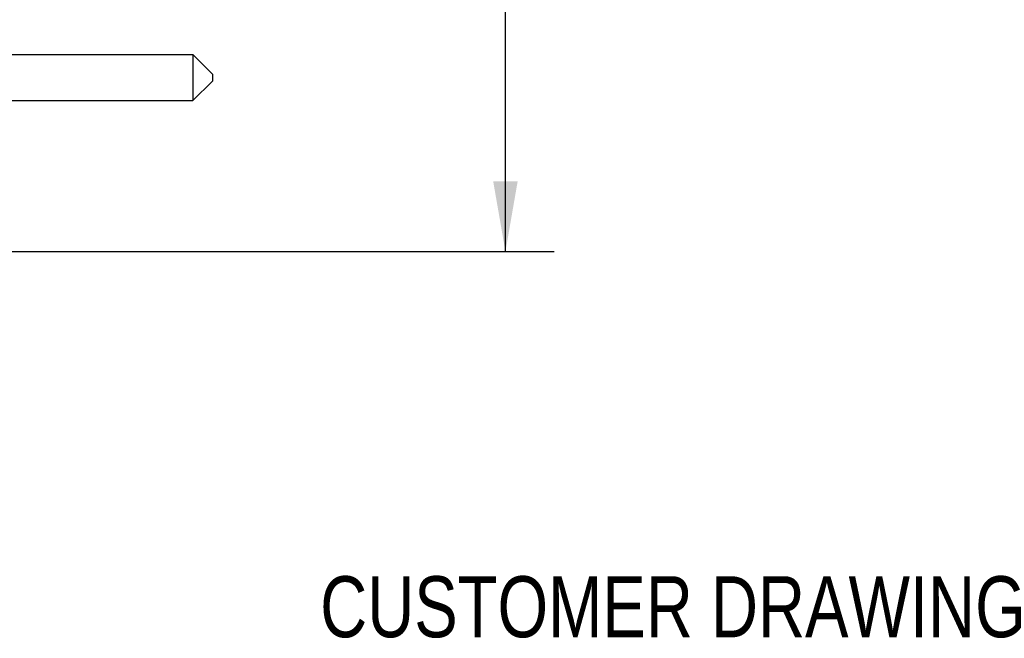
# Model space of a CAD drawing. Header units: inches. Extents: x 0.2 to 16.8, y 0.1 to 10.8.
# Tile 13 of 15: x 11.4 to 13.9, y 2.1 to 3.7. Entities that reach past the tile are written whole.
import ezdxf
from ezdxf.enums import TextEntityAlignment as Align

# ---------------------------------------------------------------- set-up
doc = ezdxf.new("R2010")
doc.units = ezdxf.units.IN
doc.header["$LTSCALE"] = 0.935
doc.header["$MEASUREMENT"] = 0
doc.layers.get('0').update_dxf_attribs({"linetype": 'CONTINUOUS'})
doc.layers.add('DIMENSIONS', color=7, linetype='CONTINUOUS')
doc.styles.get("Standard").update_dxf_attribs({"font": 'txt', "width": 0.8})
doc.dimstyles.new('DIMSTYLE_2', dxfattribs={"dimtxt": 0.125, "dimasz": 0.18, "dimexe": 0.18, "dimexo": 0.0625, "dimgap": 0.09, "dimtad": 0, "dimtih": 1, "dimtoh": 1, "dimdec": 3, "dimzin": 4, "dimdsep": 46, "dimtxsty": 'STANDARD', "dimblk": '_FILLED', "dimblk1": '_FILLED', "dimblk2": '_FILLED', "dimcen": 0.09, "dimadec": 0, "dimazin": 0, "dimtp": 0.001, "dimtm": 0.001, "dimtfac": 1, "dimtdec": 3, "dimtofl": 0, "dimtmove": 0, "dimatfit": 3, "dimldrblk": '_FILLED', "dimfxl": 1, "dimtolj": 1, "dimtzin": 4, "dimarcsym": 0})

# ---------------------------------------------------------------- blocks, each defined once
blk = doc.blocks.new('_FILLED')
at = {"color": 0, "linetype": 'BYBLOCK'}
blk.add_solid([(0, 0), (-1, 0.174), (-1, -0.174)], dxfattribs=at)
blk = doc.blocks.new('*D13')
at = {"layer": 'DIMENSIONS', "color": 2, "linetype": 'CONTINUOUS'}
for p, q in [((11.0491, 8.1526), (12.7607, 8.1526)), ((12.6357, 8.1526), (12.6357, 5.4591)), ((12.6357, 3.0877), (12.6357, 5.2091)), ((10.952, 3.0877), (12.7607, 3.0877))]:
    blk.add_line(p, q, dxfattribs=at)
at = {"layer": 'DIMENSIONS', "color": 2, "linetype": 'CONTINUOUS', "xscale": 0.18, "yscale": 0.18, "zscale": 0.18}
for p, rotation in [((12.6357, 8.1526), 90), ((12.6357, 3.0877), 270)]:
    blk.add_blockref('_FILLED', p, dxfattribs=dict(at, rotation=rotation))
at = {"layer": 'DIMENSIONS', "color": 2, "linetype": 'CONTINUOUS', "width": 0.8}
for s, p in [('5.065', (11.9232, 5.2716)), ('[', (12.5482, 5.2716)), ('128.65', (12.6482, 5.2716)), (']', (13.2482, 5.2716))]:
    blk.add_text(s, height=0.125, dxfattribs=at).set_placement(p)

msp = doc.modelspace()

# ---------------------------------------------------------------- linework, layer by layer
at = {"color": 7, "linetype": 'CONTINUOUS'}
for p, q in [((11.1757, 3.5929), (11.8357, 3.5926)), ((11.8357, 3.5926), (11.8857, 3.5426)), ((11.8357, 3.5926), (11.8357, 3.4746)), ((11.8857, 3.5426), (11.8857, 3.5246)), ((11.8357, 3.4746), (11.8857, 3.5246)), ((11.1757, 3.4749), (11.8357, 3.4746))]:
    msp.add_line(p, q, dxfattribs=at)

# ---------------------------------------------------------------- texts
at = {"color": 7, "linetype": 'CONTINUOUS', "width": 0.8}
msp.add_text('CUSTOMER DRAWING', height=0.15625, dxfattribs=at).set_placement((13.0668, 2.1001), align=Align.CENTER)

# ---------------------------------------------------------------- dimensions: what is measured, and where the dimension line sits
at = {"layer": 'DIMENSIONS', "color": 2, "linetype": 'CONTINUOUS'}
dim = msp.add_linear_dim(base=(12.6357, 3.0877), p1=(11.0491, 8.1526), p2=(10.952, 3.0877), angle=270, dimstyle='DIMSTYLE_2', dxfattribs=at)
dim.commit()
dim.dimension.update_dxf_attribs({"geometry": '*D13', "text_midpoint": (12.6357, 5.3341), "dimtype": 160})

doc.saveas('drawing.dxf')
